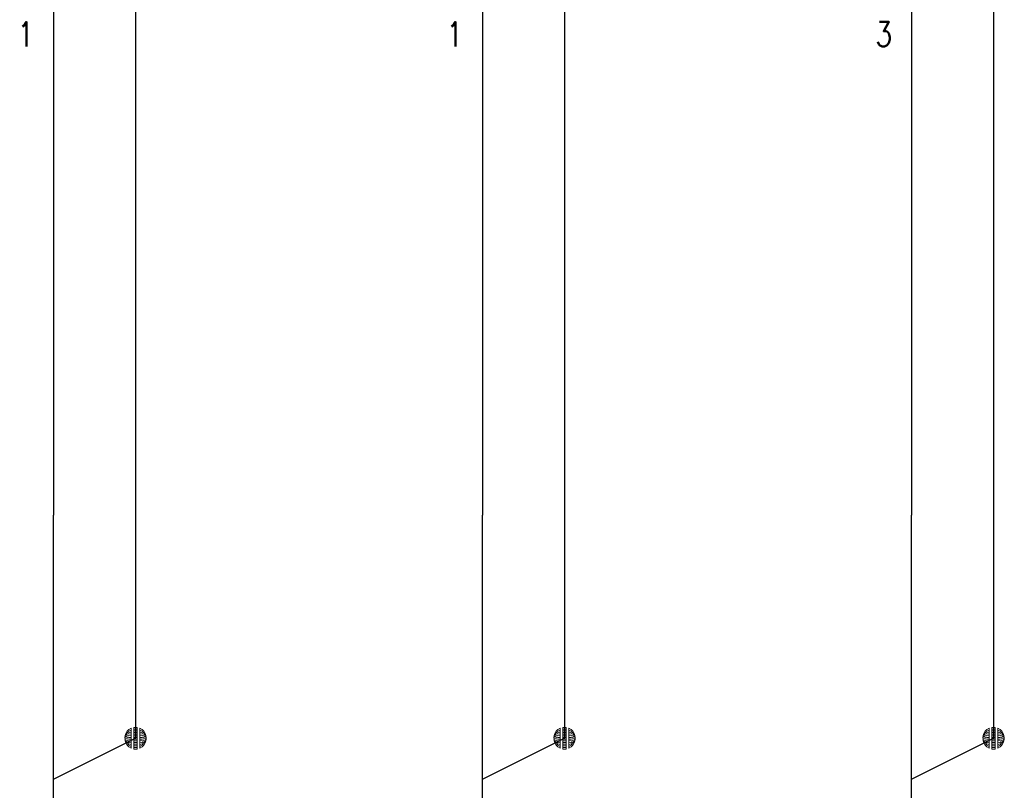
# Model space of a CAD drawing. Header units: millimetres. Extents: x 2505 to 3495, y 1397 to 1684.
# Tile 40 of 59: x 3196 to 3229, y 1465 to 1491. Entities that reach past the tile are written whole.
import ezdxf

# ---------------------------------------------------------------- set-up
doc = ezdxf.new("R2010")
doc.units = ezdxf.units.MM
doc.layers.add('EB_PRZEWODY', color=3, linetype='Continuous', lineweight=20)
doc.layers.add('PRZEWODY', color=3, linetype='Continuous', lineweight=20)
doc.layers.add('OPIS', color=7, linetype='Continuous')
doc.styles.add('SIMPLEX', font='simplex.shx', dxfattribs={"width": 0.8})

# ---------------------------------------------------------------- blocks, each defined once
blk = doc.blocks.new('*U289')
for p, q in [((-0.267, 0.605), (-0.399, 0.524)), ((-0.267, 0.605), (-0.399, 0.524)), ((-0.267, 0.605), (-0.267, -0.609)), ((-0.267, 0.605), (-0.267, -0.609)), ((-0.105, 0.664), (0.105, 0.664)), ((-0.105, 0.664), (0.105, 0.664)), ((-0.105, -0.664), (-0.105, 0.664)), ((-0.105, 0.664), (-0.105, -0.664)), ((0.105, -0.664), (0.105, 0.664)), ((0.105, 0.664), (0.105, -0.664)), ((0.267, 0.605), (0.267, -0.609)), ((0.267, 0.605), (0.267, -0.609)), ((0.267, 0.605), (0.399, 0.524)), ((0.267, 0.605), (0.399, 0.524)), ((-0.637, 0.172), (-0.658, 0.021)), ((-0.637, 0.172), (-0.658, 0.021)), ((-0.637, 0.002), (-0.656, -0.028)), ((-0.598, 0.282), (-0.637, 0.172)), ((-0.598, 0.282), (-0.637, 0.172)), ((-0.598, 0.142), (-0.637, 0.087)), ((-0.598, 0.002), (-0.637, 0.002)), ((-0.513, 0.425), (-0.598, 0.282)), ((-0.513, 0.425), (-0.598, 0.282)), ((-0.513, 0.285), (-0.598, 0.188)), ((-0.513, 0.145), (-0.598, 0.095)), ((-0.513, 0.006), (-0.598, 0.002)), ((-0.399, 0.524), (-0.513, 0.425)), ((-0.399, 0.524), (-0.513, 0.425)), ((-0.399, 0.408), (-0.513, 0.332)), ((-0.399, 0.291), (-0.513, 0.239)), ((-0.399, 0.175), (-0.513, 0.145)), ((-0.399, 0.058), (-0.513, 0.052)), ((-0.267, 0.495), (-0.399, 0.429)), ((-0.267, 0.385), (-0.399, 0.334)), ((-0.267, 0.274), (-0.399, 0.238)), ((-0.267, 0.164), (-0.399, 0.143)), ((-0.267, 0.053), (-0.399, 0.048)), ((-0.105, 0.562), (0.105, 0.562)), ((-0.105, 0.46), (0.105, 0.46)), ((-0.105, 0.358), (0.105, 0.358)), ((-0.105, 0.256), (0.105, 0.256)), ((-0.105, 0.153), (0.105, 0.153)), ((-0.105, 0.051), (0.105, 0.051)), ((0.267, 0.495), (0.399, 0.429)), ((0.267, 0.385), (0.399, 0.334)), ((0.267, 0.274), (0.399, 0.238)), ((0.267, 0.164), (0.399, 0.143)), ((0.267, 0.053), (0.399, 0.048)), ((0.399, 0.524), (0.513, 0.425)), ((0.399, 0.524), (0.513, 0.425)), ((0.399, 0.408), (0.513, 0.332)), ((0.399, 0.291), (0.513, 0.239)), ((0.399, 0.175), (0.513, 0.145)), ((0.399, 0.058), (0.513, 0.052)), ((0.513, 0.425), (0.598, 0.282)), ((0.513, 0.425), (0.598, 0.282)), ((0.513, 0.285), (0.598, 0.188)), ((0.513, 0.145), (0.598, 0.095)), ((0.513, 0.006), (0.598, 0.002)), ((0.598, 0.282), (0.637, 0.172)), ((0.598, 0.282), (0.637, 0.172)), ((0.598, 0.142), (0.637, 0.087)), ((0.598, 0.002), (0.637, 0.002)), ((0.637, 0.172), (0.658, 0.021)), ((0.637, 0.172), (0.658, 0.021)), ((0.637, 0.002), (0.656, -0.028)), ((-0.654, -0.076), (-0.637, -0.168)), ((-0.637, -0.168), (-0.654, -0.076)), ((-0.598, -0.138), (-0.637, -0.083)), ((-0.637, -0.168), (-0.598, -0.278)), ((-0.598, -0.278), (-0.637, -0.168)), ((-0.513, -0.134), (-0.598, -0.091)), ((-0.513, -0.274), (-0.598, -0.185)), ((-0.598, -0.278), (-0.513, -0.414)), ((-0.513, -0.414), (-0.598, -0.278)), ((-0.399, -0.058), (-0.513, -0.041)), ((-0.399, -0.175), (-0.513, -0.134)), ((-0.399, -0.291), (-0.513, -0.228)), ((-0.399, -0.408), (-0.513, -0.321)), ((-0.513, -0.414), (-0.399, -0.524)), ((-0.399, -0.524), (-0.513, -0.414)), ((-0.267, -0.057), (-0.399, -0.048)), ((-0.267, -0.167), (-0.399, -0.143)), ((-0.267, -0.278), (-0.399, -0.238)), ((-0.267, -0.388), (-0.399, -0.334)), ((-0.267, -0.499), (-0.399, -0.429)), ((-0.399, -0.524), (-0.267, -0.609)), ((-0.267, -0.609), (-0.399, -0.524)), ((-0.105, -0.051), (0.105, -0.051)), ((-0.105, -0.153), (0.105, -0.153)), ((-0.105, -0.256), (0.105, -0.256)), ((-0.105, -0.358), (0.105, -0.358)), ((-0.105, -0.46), (0.105, -0.46)), ((-0.105, -0.562), (0.105, -0.562)), ((0.267, -0.057), (0.399, -0.048)), ((0.267, -0.167), (0.399, -0.143)), ((0.267, -0.278), (0.399, -0.238)), ((0.267, -0.388), (0.399, -0.334)), ((0.267, -0.499), (0.399, -0.429)), ((0.399, -0.524), (0.267, -0.609)), ((0.267, -0.609), (0.399, -0.524)), ((0.399, -0.058), (0.513, -0.041)), ((0.399, -0.175), (0.513, -0.134)), ((0.399, -0.291), (0.513, -0.228)), ((0.399, -0.408), (0.513, -0.321)), ((0.513, -0.414), (0.399, -0.524)), ((0.399, -0.524), (0.513, -0.414)), ((0.513, -0.134), (0.598, -0.091)), ((0.513, -0.274), (0.598, -0.185)), ((0.598, -0.278), (0.513, -0.414)), ((0.513, -0.414), (0.598, -0.278)), ((0.598, -0.138), (0.637, -0.083)), ((0.637, -0.168), (0.598, -0.278)), ((0.598, -0.278), (0.637, -0.168)), ((0.654, -0.076), (0.637, -0.168)), ((0.637, -0.168), (0.654, -0.076)), ((0.105, -0.664), (-0.105, -0.664)), ((-0.105, -0.664), (0.105, -0.664))]:
    blk.add_line(p, q)
at = {"ltscale": 5}
blk.add_line((0.658, 0.021), (0.658, -0.076), dxfattribs=at)
blk.add_point((0, 0))
blk = doc.blocks.new('*U281')
for p, q in [((-0.267, 0.605), (-0.399, 0.524)), ((-0.267, 0.605), (-0.399, 0.524)), ((-0.267, 0.605), (-0.267, -0.609)), ((-0.267, 0.605), (-0.267, -0.609)), ((-0.105, 0.664), (0.105, 0.664)), ((-0.105, 0.664), (0.105, 0.664)), ((-0.105, -0.664), (-0.105, 0.664)), ((-0.105, 0.664), (-0.105, -0.664)), ((0.105, -0.664), (0.105, 0.664)), ((0.105, 0.664), (0.105, -0.664)), ((0.267, 0.605), (0.267, -0.609)), ((0.267, 0.605), (0.267, -0.609)), ((0.267, 0.605), (0.399, 0.524)), ((0.267, 0.605), (0.399, 0.524)), ((-0.637, 0.172), (-0.658, 0.021)), ((-0.637, 0.172), (-0.658, 0.021)), ((-0.637, 0.002), (-0.656, -0.028)), ((-0.598, 0.282), (-0.637, 0.172)), ((-0.598, 0.282), (-0.637, 0.172)), ((-0.598, 0.142), (-0.637, 0.087)), ((-0.598, 0.002), (-0.637, 0.002)), ((-0.513, 0.425), (-0.598, 0.282)), ((-0.513, 0.425), (-0.598, 0.282)), ((-0.513, 0.285), (-0.598, 0.188)), ((-0.513, 0.145), (-0.598, 0.095)), ((-0.513, 0.006), (-0.598, 0.002)), ((-0.399, 0.524), (-0.513, 0.425)), ((-0.399, 0.524), (-0.513, 0.425)), ((-0.399, 0.408), (-0.513, 0.332)), ((-0.399, 0.291), (-0.513, 0.239)), ((-0.399, 0.175), (-0.513, 0.145)), ((-0.399, 0.058), (-0.513, 0.052)), ((-0.267, 0.495), (-0.399, 0.429)), ((-0.267, 0.385), (-0.399, 0.334)), ((-0.267, 0.274), (-0.399, 0.238)), ((-0.267, 0.164), (-0.399, 0.143)), ((-0.267, 0.053), (-0.399, 0.048)), ((-0.105, 0.562), (0.105, 0.562)), ((-0.105, 0.46), (0.105, 0.46)), ((-0.105, 0.358), (0.105, 0.358)), ((-0.105, 0.256), (0.105, 0.256)), ((-0.105, 0.153), (0.105, 0.153)), ((-0.105, 0.051), (0.105, 0.051)), ((0.267, 0.495), (0.399, 0.429)), ((0.267, 0.385), (0.399, 0.334)), ((0.267, 0.274), (0.399, 0.238)), ((0.267, 0.164), (0.399, 0.143)), ((0.267, 0.053), (0.399, 0.048)), ((0.399, 0.524), (0.513, 0.425)), ((0.399, 0.524), (0.513, 0.425)), ((0.399, 0.408), (0.513, 0.332)), ((0.399, 0.291), (0.513, 0.239)), ((0.399, 0.175), (0.513, 0.145)), ((0.399, 0.058), (0.513, 0.052)), ((0.513, 0.425), (0.598, 0.282)), ((0.513, 0.425), (0.598, 0.282)), ((0.513, 0.285), (0.598, 0.188)), ((0.513, 0.145), (0.598, 0.095)), ((0.513, 0.006), (0.598, 0.002)), ((0.598, 0.282), (0.637, 0.172)), ((0.598, 0.282), (0.637, 0.172)), ((0.598, 0.142), (0.637, 0.087)), ((0.598, 0.002), (0.637, 0.002)), ((0.637, 0.172), (0.658, 0.021)), ((0.637, 0.172), (0.658, 0.021)), ((0.637, 0.002), (0.656, -0.028)), ((-0.654, -0.076), (-0.637, -0.168)), ((-0.637, -0.168), (-0.654, -0.076)), ((-0.598, -0.138), (-0.637, -0.083)), ((-0.637, -0.168), (-0.598, -0.278)), ((-0.598, -0.278), (-0.637, -0.168)), ((-0.513, -0.134), (-0.598, -0.091)), ((-0.513, -0.274), (-0.598, -0.185)), ((-0.598, -0.278), (-0.513, -0.414)), ((-0.513, -0.414), (-0.598, -0.278)), ((-0.399, -0.058), (-0.513, -0.041)), ((-0.399, -0.175), (-0.513, -0.134)), ((-0.399, -0.291), (-0.513, -0.228)), ((-0.399, -0.408), (-0.513, -0.321)), ((-0.513, -0.414), (-0.399, -0.524)), ((-0.399, -0.524), (-0.513, -0.414)), ((-0.267, -0.057), (-0.399, -0.048)), ((-0.267, -0.167), (-0.399, -0.143)), ((-0.267, -0.278), (-0.399, -0.238)), ((-0.267, -0.388), (-0.399, -0.334)), ((-0.267, -0.499), (-0.399, -0.429)), ((-0.399, -0.524), (-0.267, -0.609)), ((-0.267, -0.609), (-0.399, -0.524)), ((-0.105, -0.051), (0.105, -0.051)), ((-0.105, -0.153), (0.105, -0.153)), ((-0.105, -0.256), (0.105, -0.256)), ((-0.105, -0.358), (0.105, -0.358)), ((-0.105, -0.46), (0.105, -0.46)), ((-0.105, -0.562), (0.105, -0.562)), ((0.267, -0.057), (0.399, -0.048)), ((0.267, -0.167), (0.399, -0.143)), ((0.267, -0.278), (0.399, -0.238)), ((0.267, -0.388), (0.399, -0.334)), ((0.267, -0.499), (0.399, -0.429)), ((0.399, -0.524), (0.267, -0.609)), ((0.267, -0.609), (0.399, -0.524)), ((0.399, -0.058), (0.513, -0.041)), ((0.399, -0.175), (0.513, -0.134)), ((0.399, -0.291), (0.513, -0.228)), ((0.399, -0.408), (0.513, -0.321)), ((0.513, -0.414), (0.399, -0.524)), ((0.399, -0.524), (0.513, -0.414)), ((0.513, -0.134), (0.598, -0.091)), ((0.513, -0.274), (0.598, -0.185)), ((0.598, -0.278), (0.513, -0.414)), ((0.513, -0.414), (0.598, -0.278)), ((0.598, -0.138), (0.637, -0.083)), ((0.637, -0.168), (0.598, -0.278)), ((0.598, -0.278), (0.637, -0.168)), ((0.654, -0.076), (0.637, -0.168)), ((0.637, -0.168), (0.654, -0.076)), ((0.105, -0.664), (-0.105, -0.664)), ((-0.105, -0.664), (0.105, -0.664))]:
    blk.add_line(p, q)
at = {"ltscale": 5}
blk.add_line((0.658, 0.021), (0.658, -0.076), dxfattribs=at)
blk.add_point((0, 0))
blk = doc.blocks.new('*U317')
for p, q in [((-0.267, 0.605), (-0.399, 0.524)), ((-0.267, 0.605), (-0.399, 0.524)), ((-0.267, 0.605), (-0.267, -0.609)), ((-0.267, 0.605), (-0.267, -0.609)), ((-0.105, 0.664), (0.105, 0.664)), ((-0.105, 0.664), (0.105, 0.664)), ((-0.105, -0.664), (-0.105, 0.664)), ((-0.105, 0.664), (-0.105, -0.664)), ((0.105, -0.664), (0.105, 0.664)), ((0.105, 0.664), (0.105, -0.664)), ((0.267, 0.605), (0.267, -0.609)), ((0.267, 0.605), (0.267, -0.609)), ((0.267, 0.605), (0.399, 0.524)), ((0.267, 0.605), (0.399, 0.524)), ((-0.637, 0.172), (-0.658, 0.021)), ((-0.637, 0.172), (-0.658, 0.021)), ((-0.637, 0.002), (-0.656, -0.028)), ((-0.598, 0.282), (-0.637, 0.172)), ((-0.598, 0.282), (-0.637, 0.172)), ((-0.598, 0.142), (-0.637, 0.087)), ((-0.598, 0.002), (-0.637, 0.002)), ((-0.513, 0.425), (-0.598, 0.282)), ((-0.513, 0.425), (-0.598, 0.282)), ((-0.513, 0.285), (-0.598, 0.188)), ((-0.513, 0.145), (-0.598, 0.095)), ((-0.513, 0.006), (-0.598, 0.002)), ((-0.399, 0.524), (-0.513, 0.425)), ((-0.399, 0.524), (-0.513, 0.425)), ((-0.399, 0.408), (-0.513, 0.332)), ((-0.399, 0.291), (-0.513, 0.239)), ((-0.399, 0.175), (-0.513, 0.145)), ((-0.399, 0.058), (-0.513, 0.052)), ((-0.267, 0.495), (-0.399, 0.429)), ((-0.267, 0.385), (-0.399, 0.334)), ((-0.267, 0.274), (-0.399, 0.238)), ((-0.267, 0.164), (-0.399, 0.143)), ((-0.267, 0.053), (-0.399, 0.048)), ((-0.105, 0.562), (0.105, 0.562)), ((-0.105, 0.46), (0.105, 0.46)), ((-0.105, 0.358), (0.105, 0.358)), ((-0.105, 0.256), (0.105, 0.256)), ((-0.105, 0.153), (0.105, 0.153)), ((-0.105, 0.051), (0.105, 0.051)), ((0.267, 0.495), (0.399, 0.429)), ((0.267, 0.385), (0.399, 0.334)), ((0.267, 0.274), (0.399, 0.238)), ((0.267, 0.164), (0.399, 0.143)), ((0.267, 0.053), (0.399, 0.048)), ((0.399, 0.524), (0.513, 0.425)), ((0.399, 0.524), (0.513, 0.425)), ((0.399, 0.408), (0.513, 0.332)), ((0.399, 0.291), (0.513, 0.239)), ((0.399, 0.175), (0.513, 0.145)), ((0.399, 0.058), (0.513, 0.052)), ((0.513, 0.425), (0.598, 0.282)), ((0.513, 0.425), (0.598, 0.282)), ((0.513, 0.285), (0.598, 0.188)), ((0.513, 0.145), (0.598, 0.095)), ((0.513, 0.006), (0.598, 0.002)), ((0.598, 0.282), (0.637, 0.172)), ((0.598, 0.282), (0.637, 0.172)), ((0.598, 0.142), (0.637, 0.087)), ((0.598, 0.002), (0.637, 0.002)), ((0.637, 0.172), (0.658, 0.021)), ((0.637, 0.172), (0.658, 0.021)), ((0.637, 0.002), (0.656, -0.028)), ((-0.654, -0.076), (-0.637, -0.168)), ((-0.637, -0.168), (-0.654, -0.076)), ((-0.598, -0.138), (-0.637, -0.083)), ((-0.637, -0.168), (-0.598, -0.278)), ((-0.598, -0.278), (-0.637, -0.168)), ((-0.513, -0.134), (-0.598, -0.091)), ((-0.513, -0.274), (-0.598, -0.185)), ((-0.598, -0.278), (-0.513, -0.414)), ((-0.513, -0.414), (-0.598, -0.278)), ((-0.399, -0.058), (-0.513, -0.041)), ((-0.399, -0.175), (-0.513, -0.134)), ((-0.399, -0.291), (-0.513, -0.228)), ((-0.399, -0.408), (-0.513, -0.321)), ((-0.513, -0.414), (-0.399, -0.524)), ((-0.399, -0.524), (-0.513, -0.414)), ((-0.267, -0.057), (-0.399, -0.048)), ((-0.267, -0.167), (-0.399, -0.143)), ((-0.267, -0.278), (-0.399, -0.238)), ((-0.267, -0.388), (-0.399, -0.334)), ((-0.267, -0.499), (-0.399, -0.429)), ((-0.399, -0.524), (-0.267, -0.609)), ((-0.267, -0.609), (-0.399, -0.524)), ((-0.105, -0.051), (0.105, -0.051)), ((-0.105, -0.153), (0.105, -0.153)), ((-0.105, -0.256), (0.105, -0.256)), ((-0.105, -0.358), (0.105, -0.358)), ((-0.105, -0.46), (0.105, -0.46)), ((-0.105, -0.562), (0.105, -0.562)), ((0.267, -0.057), (0.399, -0.048)), ((0.267, -0.167), (0.399, -0.143)), ((0.267, -0.278), (0.399, -0.238)), ((0.267, -0.388), (0.399, -0.334)), ((0.267, -0.499), (0.399, -0.429)), ((0.399, -0.524), (0.267, -0.609)), ((0.267, -0.609), (0.399, -0.524)), ((0.399, -0.058), (0.513, -0.041)), ((0.399, -0.175), (0.513, -0.134)), ((0.399, -0.291), (0.513, -0.228)), ((0.399, -0.408), (0.513, -0.321)), ((0.513, -0.414), (0.399, -0.524)), ((0.399, -0.524), (0.513, -0.414)), ((0.513, -0.134), (0.598, -0.091)), ((0.513, -0.274), (0.598, -0.185)), ((0.598, -0.278), (0.513, -0.414)), ((0.513, -0.414), (0.598, -0.278)), ((0.598, -0.138), (0.637, -0.083)), ((0.637, -0.168), (0.598, -0.278)), ((0.598, -0.278), (0.637, -0.168)), ((0.654, -0.076), (0.637, -0.168)), ((0.637, -0.168), (0.654, -0.076)), ((0.105, -0.664), (-0.105, -0.664)), ((-0.105, -0.664), (0.105, -0.664))]:
    blk.add_line(p, q)
at = {"ltscale": 5}
blk.add_line((0.658, 0.021), (0.658, -0.076), dxfattribs=at)
blk.add_point((0, 0))

msp = doc.modelspace()

# ---------------------------------------------------------------- linework, layer by layer
at = {"layer": 'EB_PRZEWODY', "color": 5, "lineweight": -3, "ltscale": 5}
for p, q in [((3199.857, 1512.755), (3199.857, 1466.833)), ((3214.344, 1512.755), (3214.344, 1466.833)), ((3228.832, 1512.755), (3228.832, 1466.833))]:
    msp.add_line(p, q, dxfattribs=at)
at = {"layer": 'EB_PRZEWODY', "lineweight": -3, "ltscale": 5}
for p, q in [((3197.085, 1495.533), (3197.085, 1474.373)), ((3211.572, 1495.533), (3211.572, 1474.373)), ((3226.06, 1495.533), (3226.06, 1474.373)), ((3197.085, 1465.447), (3199.857, 1466.833)), ((3211.572, 1465.447), (3214.344, 1466.833)), ((3226.06, 1465.447), (3228.832, 1466.833))]:
    msp.add_line(p, q, dxfattribs=at)
at = {"layer": 'PRZEWODY', "lineweight": -3}
for p, q in [((3197.085, 1441.282), (3197.085, 1474.373)), ((3211.572, 1441.282), (3211.572, 1474.373)), ((3226.06, 1441.282), (3226.06, 1474.373))]:
    msp.add_line(p, q, dxfattribs=at)

# ---------------------------------------------------------------- block references
at = {"layer": 'EB_PRZEWODY', "lineweight": -3, "ltscale": 5, "xscale": 0.5544000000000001, "yscale": 0.5544000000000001, "zscale": 0.5544000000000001}
for name, p in [('*U289', (3199.857, 1466.833)), ('*U317', (3214.344, 1466.833)), ('*U281', (3228.832, 1466.833))]:
    msp.add_blockref(name, p, dxfattribs=at)

# ---------------------------------------------------------------- texts
at = {"layer": 'OPIS', "lineweight": -3, "style": 'SIMPLEX', "width": 0.8}
for s, p in [('1', (3195.867, 1490.2)), ('1', (3210.354, 1490.2)), ('3', (3224.842, 1490.2))]:
    msp.add_text(s, height=0.832, dxfattribs=at).set_placement(p)

doc.saveas('drawing.dxf')
